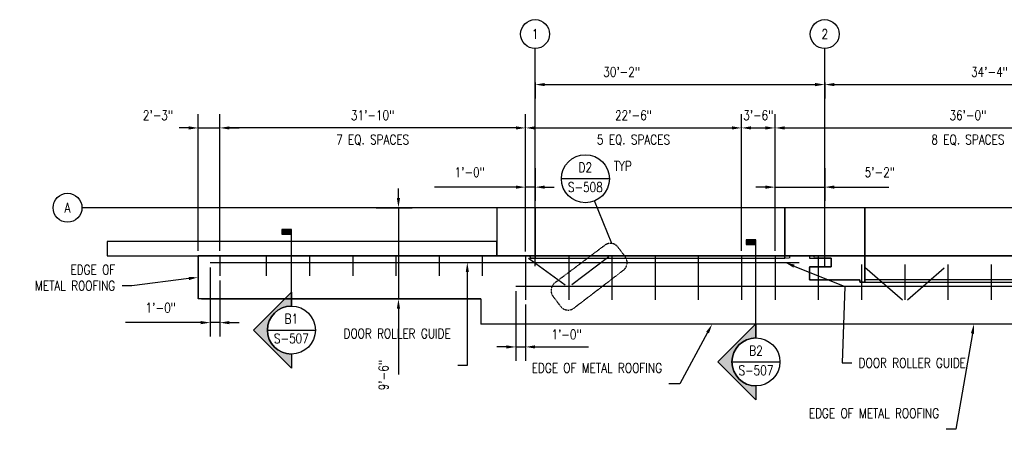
# Model space of a CAD drawing. Header units: inches. Extents: x -16710 to 18720, y -1252 to 1160.
# Tile 2 of 35: x -1212 to 19, y -738 to -226. Entities that reach past the tile are written whole.
import ezdxf
from ezdxf import colors
from ezdxf.entities.mleader import LeaderData, LeaderLine
from ezdxf.enums import TextEntityAlignment as Align
from ezdxf.math import Vec2, Vec3

# ---------------------------------------------------------------- set-up
doc = ezdxf.new("R2010")
doc.units = ezdxf.units.IN
doc.header["$MEASUREMENT"] = 0
doc.header["$PDMODE"] = 2
doc.header["$PDSIZE"] = 2
for name, pattern in [('CENTER2', [1.125, 0.75, -0.125, 0.125, -0.125]), ('Dash', [0.25, 0.125, -0.125]), ('HIDDEN2', [0.1875, 0.125, -0.0625]), ('PHANTOM2', [1.25, 0.625, -0.125, 0.125, -0.125, 0.125, -0.125])]:
    doc.linetypes.add(name, pattern=pattern)
doc.layers.get('0').update_dxf_attribs({"color": 243})
doc.layers.get('Defpoints').update_dxf_attribs({"color": 243})
for name, color, linetype in [('A-ANNO-SYMB', 2, 'Continuous'), ('A-DETL', 3, 'Continuous'), ('A-ROOF', 13, 'Continuous'), ('A-WALL', 4, 'Continuous'), ('G-ANNO-REFR', 2, 'Continuous'), ('G-ANNO-SYMB', 2, 'Continuous'), ('S-ANNO-DIMS', 1, 'Continuous'), ('S-ANNO-NOTE', 2, 'Continuous'), ('S-ANNO-SYMB', 2, 'Continuous'), ('S-ANNO-TEXT', 2, 'Continuous'), ('S-BEAM', 3, 'Continuous'), ('S-COLS', 3, 'Continuous'), ('S-COLS-HDLN', 1, 'Dash'), ('S-GRID', 1, 'CENTER2'), ('S-GRID-IDEN', 1, 'Continuous')]:
    doc.layers.add(name, color=color, linetype=linetype)
doc.layers.add('S-METL-PANL', color=13, linetype='PHANTOM2', plot=False)
doc.layers.get('0').off()
doc.styles.add('AEC_COMN_TITLE', font='romans.shx', dxfattribs={"width": 0.8, "height": 0.1875})
doc.styles.add('Annotative', font='romans.shx', dxfattribs={"width": 0.8, "height": 0.125})
doc.styles.add('Arial', font='romans.shx', dxfattribs={"width": 0.8})
doc.styles.add('ROMANS', font='romans.shx', dxfattribs={"width": 0.8})
doc.dimstyles.new('Annotative', dxfattribs={"dimscale": 0, "dimtxt": 0.125, "dimasz": 0.125, "dimexe": 0.18, "dimexo": 0.0625, "dimgap": 0.09, "dimtad": 1, "dimdec": 3, "dimzin": 3, "dimdsep": 46, "dimlunit": 4, "dimtxsty": 'Annotative', "dimcen": 0.09, "dimclrt": 2, "dimazin": 2, "dimtfac": 1, "dimtdec": 3, "dimtmove": 0, "dimatfit": 0, "dimfxl": 1, "dimtfill": 1, "dimfrac": 2, "dimtolj": 1, "dimtzin": 0, "dimarcsym": 0})

# ---------------------------------------------------------------- blocks, each defined once
blk = doc.blocks.new('Grid - Circle 3_8_-570341-00_SP_Foundation Plan-DOOR RAILING SUPPORT')
at = {"layer": 'S-GRID-IDEN'}
blk.add_circle((0, 0), 0.188, dxfattribs=at)
blk = doc.blocks.new('*D13')
at = {"layer": 'Defpoints', "color": 0, "transparency": 16777216}
for p in [(-268, -361.4), (-310, -521.2), (-268, -521.2)]:
    blk.add_point(p, dxfattribs=at)
at = {"layer": 'S-ANNO-DIMS', "color": 0, "lineweight": -2, "transparency": 16777216}
for p, q in [((-310, -515.2), (-310, -344.1)), ((-268, -515.2), (-268, -344.1)), ((-298, -361.4), (-280, -361.4))]:
    blk.add_line(p, q, dxfattribs=at)
at = {"layer": 'S-ANNO-DIMS', "color": 0, "transparency": 16777216}
for points in [[(-298, -359.4), (-298, -363.4), (-310, -361.4)], [(-280, -359.4), (-280, -363.4), (-268, -361.4)]]:
    blk.add_solid(points, dxfattribs=at)
at = {"layer": 'S-ANNO-DIMS', "color": 2, "lineweight": -3, "transparency": 16777216, "insert": (-289, -345.6), "char_height": 12, "width": 4.109, "attachment_point": 5, "style": 'Annotative'}
blk.add_mtext('\\A1;3\'-6"', dxfattribs=at)
blk = doc.blocks.new('*D14')
at = {"layer": 'Defpoints', "color": 0, "transparency": 16777216}
for p in [(-568, -405.8), (-568, -435.4), (-580, -521.7)]:
    blk.add_point(p, dxfattribs=at)
at = {"layer": 'S-ANNO-DIMS', "color": 0, "lineweight": -2, "transparency": 16777216}
for p, q in [((-580, -515.7), (-580, -418.2)), ((-568, -411.8), (-568, -452.7)), ((-592, -435.4), (-693.9, -435.4)), ((-568, -435.4), (-580, -435.4)), ((-556, -435.4), (-544, -435.4))]:
    blk.add_line(p, q, dxfattribs=at)
at = {"layer": 'S-ANNO-DIMS', "color": 0, "transparency": 16777216}
for points in [[(-592, -433.4), (-592, -437.4), (-580, -435.4)], [(-556, -433.4), (-556, -437.4), (-568, -435.4)]]:
    blk.add_solid(points, dxfattribs=at)
at = {"layer": 'S-ANNO-DIMS', "color": 2, "lineweight": -3, "transparency": 16777216, "insert": (-668.6, -410.8), "char_height": 12, "width": 4.109, "attachment_point": 1, "line_spacing_factor": 0.983083, "style": 'Annotative', "bg_fill": 3, "box_fill_scale": 1.25, "bg_fill_color": 256, "bg_fill_true_color": 13158600, "bg_fill_transparency": 0}
blk.add_mtext('\\A1;1\'-0"', dxfattribs=at)
blk = doc.blocks.new('*D15')
at = {"layer": 'Defpoints', "color": 0, "transparency": 16777216}
for p in [(-206, -405.8), (-206, -435.4), (-268, -521.2)]:
    blk.add_point(p, dxfattribs=at)
at = {"layer": 'S-ANNO-DIMS', "color": 0, "lineweight": -2, "transparency": 16777216}
for p, q in [((-268, -515.2), (-268, -418.2)), ((-206, -411.8), (-206, -452.7)), ((-280, -435.4), (-292, -435.4)), ((-268, -435.4), (-206, -435.4)), ((-194, -435.4), (-125.8, -435.4))]:
    blk.add_line(p, q, dxfattribs=at)
at = {"layer": 'S-ANNO-DIMS', "color": 0, "transparency": 16777216}
for points in [[(-280, -433.4), (-280, -437.4), (-268, -435.4)], [(-194, -433.4), (-194, -437.4), (-206, -435.4)]]:
    blk.add_solid(points, dxfattribs=at)
at = {"layer": 'S-ANNO-DIMS', "color": 2, "lineweight": -3, "transparency": 16777216, "insert": (-156, -410.8), "char_height": 12, "width": 4.109, "attachment_point": 1, "line_spacing_factor": 0.983083, "style": 'Annotative', "bg_fill": 3, "box_fill_scale": 1.25, "bg_fill_color": 256, "bg_fill_true_color": 13158600, "bg_fill_transparency": 0}
blk.add_mtext('\\A1;5\'-2"', dxfattribs=at)
blk = doc.blocks.new('*D16')
at = {"layer": 'Defpoints', "color": 0, "transparency": 16777216}
for p in [(-568, -298.7), (-206, -298.7), (-206, -307.2)]:
    blk.add_point(p, dxfattribs=at)
at = {"layer": 'S-ANNO-DIMS', "color": 0, "lineweight": -2, "transparency": 16777216}
for p, q in [((-568, -304.7), (-568, -324.4)), ((-556, -307.2), (-218, -307.2)), ((-206, -304.7), (-206, -324.4))]:
    blk.add_line(p, q, dxfattribs=at)
at = {"layer": 'S-ANNO-DIMS', "color": 0, "transparency": 16777216}
for points in [[(-556, -305.2), (-556, -309.2), (-568, -307.2)], [(-218, -305.2), (-218, -309.2), (-206, -307.2)]]:
    blk.add_solid(points, dxfattribs=at)
at = {"layer": 'S-ANNO-DIMS', "color": 2, "lineweight": -3, "transparency": 16777216, "insert": (-459.8, -291.4), "char_height": 12, "width": 5.014, "attachment_point": 5, "style": 'Annotative', "bg_fill": 3, "box_fill_scale": 1.25, "bg_fill_color": 256, "bg_fill_true_color": 13158600, "bg_fill_transparency": 0}
blk.add_mtext('\\A1;30\'-2"', dxfattribs=at)
blk = doc.blocks.new('*D17')
at = {"layer": 'Defpoints', "color": 0, "transparency": 16777216}
for p in [(-206, -298.7), (206, -298.7), (206, -307.2)]:
    blk.add_point(p, dxfattribs=at)
at = {"layer": 'S-ANNO-DIMS', "color": 0, "lineweight": -2, "transparency": 16777216}
for p, q in [((-206, -304.7), (-206, -324.4)), ((-194, -307.2), (194, -307.2)), ((206, -304.7), (206, -324.4))]:
    blk.add_line(p, q, dxfattribs=at)
at = {"layer": 'S-ANNO-DIMS', "color": 0, "transparency": 16777216}
for points in [[(-194, -305.2), (-194, -309.2), (-206, -307.2)], [(194, -305.2), (194, -309.2), (206, -307.2)]]:
    blk.add_solid(points, dxfattribs=at)
at = {"layer": 'S-ANNO-DIMS', "color": 2, "lineweight": -3, "transparency": 16777216, "insert": (0, -291.4), "char_height": 12, "width": 5.014, "attachment_point": 5, "style": 'Annotative', "bg_fill": 3, "box_fill_scale": 1.25, "bg_fill_color": 256, "bg_fill_true_color": 13158600, "bg_fill_transparency": 0}
blk.add_mtext('\\A1;34\'-4"', dxfattribs=at)
blk = doc.blocks.new('*D19')
at = {"layer": 'Defpoints', "color": 0, "transparency": 16777216}
for p in [(-772.6, -461.2), (-738.8, -461.2), (-763.8, -575.2)]:
    blk.add_point(p, dxfattribs=at)
at = {"layer": 'S-ANNO-DIMS', "color": 0, "lineweight": -2, "transparency": 16777216}
for p, q in [((-738.8, -449.2), (-738.8, -437.2)), ((-766.6, -461.2), (-721.5, -461.2)), ((-738.8, -461.2), (-738.8, -575.2)), ((-757.8, -575.2), (-721.5, -575.2)), ((-738.8, -587.2), (-738.8, -669.8))]:
    blk.add_line(p, q, dxfattribs=at)
at = {"layer": 'S-ANNO-DIMS', "color": 0, "transparency": 16777216}
for points in [[(-740.8, -449.2), (-736.8, -449.2), (-738.8, -461.2)], [(-740.8, -587.2), (-736.8, -587.2), (-738.8, -575.2)]]:
    blk.add_solid(points, dxfattribs=at)
at = {"layer": 'S-ANNO-DIMS', "color": 2, "lineweight": -3, "transparency": 16777216, "insert": (-763.4, -689.4), "char_height": 12, "width": 95.43, "attachment_point": 1, "rotation": 90, "line_spacing_factor": 0.983083, "style": 'Annotative', "bg_fill": 3, "box_fill_scale": 1.25, "bg_fill_color": 256, "bg_fill_true_color": 13158600, "bg_fill_transparency": 0}
blk.add_mtext('\\A1;9\'-6"', dxfattribs=at)
blk = doc.blocks.new('*D21')
at = {"layer": 'Defpoints', "color": 0, "transparency": 16777216}
for p in [(-974, -529.7), (-962, -546.2), (-962, -604.8)]:
    blk.add_point(p, dxfattribs=at)
at = {"layer": 'S-ANNO-DIMS', "color": 0, "lineweight": -2, "transparency": 16777216}
for p, q in [((-974, -535.7), (-974, -622.1)), ((-962, -552.2), (-962, -622.1)), ((-986, -604.8), (-1080.1, -604.8)), ((-962, -604.8), (-974, -604.8)), ((-950, -604.8), (-938, -604.8))]:
    blk.add_line(p, q, dxfattribs=at)
at = {"layer": 'S-ANNO-DIMS', "color": 0, "transparency": 16777216}
for points in [[(-986, -602.8), (-986, -606.8), (-974, -604.8)], [(-950, -602.8), (-950, -606.8), (-962, -604.8)]]:
    blk.add_solid(points, dxfattribs=at)
at = {"layer": 'S-ANNO-DIMS', "color": 2, "lineweight": -3, "transparency": 16777216, "insert": (-1054.8, -580.2), "char_height": 12, "width": 4.109, "attachment_point": 1, "line_spacing_factor": 0.983083, "style": 'Annotative', "bg_fill": 3, "box_fill_scale": 1.25, "bg_fill_color": 256, "bg_fill_true_color": 13158600, "bg_fill_transparency": 0}
blk.add_mtext('\\A1;1\'-0"', dxfattribs=at)
blk = doc.blocks.new('*U52')
at = {"lineweight": -3}
blk.add_hatch(color=256, dxfattribs=at).paths.add_polyline_path([(0, 1.248), (0, 1.31), (-0.125, 1.31), (-0.125, 1.248)])
h = blk.add_hatch(color=256, dxfattribs=at)
edge = h.paths.add_edge_path()
edge.add_line((0, -0.312), (0, -0.495))
edge.add_line((0, -0.495), (-0.495, 0))
edge.add_line((-0.495, 0), (0, 0.495))
edge.add_line((0, 0.495), (0, 0.312))
edge.add_arc((0, 0), 0.312, 90, 270)
at = {"linetype": 'Continuous', "lineweight": -3}
blk.add_line((0, 0.312), (0, 1.31), dxfattribs=at)
at = {"lineweight": -3}
for p, q in [((0, 0.495), (-0.495, 0)), ((-0.312, 0), (0.312, 0)), ((-0.495, 0), (0, -0.495))]:
    blk.add_line(p, q, dxfattribs=at)
at = {"lineweight": -3, "flags": 128}
blk.add_lwpolyline([(0, 1.248), (0, 1.31), (-0.125, 1.31), (-0.125, 1.248), (0, 1.248)], close=True, dxfattribs=at)
blk.add_lwpolyline([(0, -0.312), (0, -0.495), (-0.495, 0), (0, 0.495), (0, 0.312, 1), (0, -0.312)], format="xyb", close=True, dxfattribs=at)
blk.add_lwpolyline([(-0.016, -0.312), (-0.016, -0.312)], dxfattribs=at)
blk.add_lwpolyline([(-0.016, -0.312), (-0.016, -0.312)], dxfattribs=at)
at = {"lineweight": -3}
blk.add_circle((0, 0), 0.312, dxfattribs=at)
at = {"linetype": 'Continuous', "lineweight": -3, "style": 'Arial'}
blk.add_attdef('X#', text='', height=0.0938, dxfattribs=at).set_placement((0, 0.047), align=Align.BOTTOM_CENTER)
blk.add_attdef('X-###', text='', height=0.0938, dxfattribs=at).set_placement((0, -0.047), align=Align.TOP_CENTER)
blk = doc.blocks.new('Detail Callout AEC')
at = {"color": 0, "linetype": 'ByBlock', "lineweight": -3, "transparency": 16777216}
blk.add_line((0.25, 0), (-0.25, 0), dxfattribs=at)
blk.add_circle((0, 0), 0.25, dxfattribs=at)
at = {"color": 0, "linetype": 'ByBlock', "lineweight": -3, "transparency": 16777216, "style": 'AEC_COMN_TITLE'}
for tag, p in [('VIEWNUMBER', (0, 0.051)), ('SHEETNUMBER', (0, -0.126))]:
    blk.add_attdef(tag, text='', height=0.0938, dxfattribs=at).set_placement(p, align=Align.CENTER)
blk = doc.blocks.new('*U49')
at = {"lineweight": -3}
blk.add_hatch(color=256, dxfattribs=at).paths.add_polyline_path([(0, 1.528), (0, 1.591), (-0.125, 1.591), (-0.125, 1.528)])
h = blk.add_hatch(color=256, dxfattribs=at)
edge = h.paths.add_edge_path()
edge.add_line((0, -0.312), (0, -0.495))
edge.add_line((0, -0.495), (-0.495, 0))
edge.add_line((-0.495, 0), (0, 0.495))
edge.add_line((0, 0.495), (0, 0.312))
edge.add_arc((0, 0), 0.312, 90, 270)
at = {"linetype": 'Continuous', "lineweight": -3}
blk.add_line((0, 0.312), (0, 1.591), dxfattribs=at)
at = {"lineweight": -3}
for p, q in [((0, 0.495), (-0.495, 0)), ((-0.312, 0), (0.312, 0)), ((-0.495, 0), (0, -0.495))]:
    blk.add_line(p, q, dxfattribs=at)
at = {"lineweight": -3, "flags": 128}
blk.add_lwpolyline([(0, 1.528), (0, 1.591), (-0.125, 1.591), (-0.125, 1.528), (0, 1.528)], close=True, dxfattribs=at)
blk.add_lwpolyline([(0, -0.312), (0, -0.495), (-0.495, 0), (0, 0.495), (0, 0.312, 1), (0, -0.312)], format="xyb", close=True, dxfattribs=at)
blk.add_lwpolyline([(-0.016, -0.312), (-0.016, -0.312)], dxfattribs=at)
blk.add_lwpolyline([(-0.016, -0.312), (-0.016, -0.312)], dxfattribs=at)
at = {"lineweight": -3}
blk.add_circle((0, 0), 0.312, dxfattribs=at)
at = {"linetype": 'Continuous', "lineweight": -3, "style": 'Arial'}
blk.add_attdef('X#', text='', height=0.0938, dxfattribs=at).set_placement((0, 0.047), align=Align.BOTTOM_CENTER)
blk.add_attdef('X-###', text='', height=0.0938, dxfattribs=at).set_placement((0, -0.047), align=Align.TOP_CENTER)
blk = doc.blocks.new('*D57')
at = {"layer": 'Defpoints', "color": 0, "transparency": 16777216}
for p in [(-962, -361.4), (-962, -521.2), (-580, -521.7)]:
    blk.add_point(p, dxfattribs=at)
at = {"layer": 'S-ANNO-DIMS', "color": 0, "lineweight": -2, "transparency": 16777216}
for p, q in [((-962, -515.2), (-962, -344.1)), ((-580, -515.7), (-580, -344.1)), ((-592, -361.4), (-950, -361.4))]:
    blk.add_line(p, q, dxfattribs=at)
at = {"layer": 'S-ANNO-DIMS', "color": 0, "transparency": 16777216}
for points in [[(-950, -359.4), (-950, -363.4), (-962, -361.4)], [(-592, -359.4), (-592, -363.4), (-580, -361.4)]]:
    blk.add_solid(points, dxfattribs=at)
at = {"layer": 'S-ANNO-DIMS', "color": 2, "transparency": 16777216, "insert": (-771, -345.6), "char_height": 12, "attachment_point": 5, "style": 'Annotative', "bg_fill": 3, "box_fill_scale": 1.25, "bg_fill_color": 256, "bg_fill_true_color": 13158600, "bg_fill_transparency": 0}
blk.add_mtext('\\A1;31\'-10"', dxfattribs=at)
at = {"layer": 'S-ANNO-DIMS', "color": 2, "transparency": 16777216, "insert": (-771, -376.6), "char_height": 12, "attachment_point": 5, "style": 'Annotative', "bg_fill": 3, "box_fill_scale": 1.25, "bg_fill_color": 256, "bg_fill_true_color": 13158600, "bg_fill_transparency": 0}
blk.add_mtext('\\A1;7 EQ. SPACES', dxfattribs=at)
blk = doc.blocks.new('*D58')
at = {"layer": 'Defpoints', "color": 0, "transparency": 16777216}
for p in [(-310, -361.4), (-580, -521.7), (-310, -521.2)]:
    blk.add_point(p, dxfattribs=at)
at = {"layer": 'S-ANNO-DIMS', "color": 0, "lineweight": -2, "transparency": 16777216}
for p, q in [((-580, -515.7), (-580, -344.1)), ((-310, -515.2), (-310, -344.1)), ((-568, -361.4), (-322, -361.4))]:
    blk.add_line(p, q, dxfattribs=at)
at = {"layer": 'S-ANNO-DIMS', "color": 0, "transparency": 16777216}
for points in [[(-568, -359.4), (-568, -363.4), (-580, -361.4)], [(-322, -359.4), (-322, -363.4), (-310, -361.4)]]:
    blk.add_solid(points, dxfattribs=at)
at = {"layer": 'S-ANNO-DIMS', "color": 2, "transparency": 16777216, "insert": (-445, -345.6), "char_height": 12, "attachment_point": 5, "style": 'Annotative', "bg_fill": 3, "box_fill_scale": 1.25, "bg_fill_color": 256, "bg_fill_true_color": 13158600, "bg_fill_transparency": 0}
blk.add_mtext('\\A1;22\'-6"', dxfattribs=at)
at = {"layer": 'S-ANNO-DIMS', "color": 2, "transparency": 16777216, "insert": (-445, -376.6), "char_height": 12, "attachment_point": 5, "style": 'Annotative', "bg_fill": 3, "box_fill_scale": 1.25, "bg_fill_color": 256, "bg_fill_true_color": 13158600, "bg_fill_transparency": 0}
blk.add_mtext('\\A1;5 EQ. SPACES', dxfattribs=at)
blk = doc.blocks.new('*D59')
at = {"layer": 'Defpoints', "color": 0, "transparency": 16777216}
for p in [(164, -361.4), (-268, -521.2), (164, -532.2)]:
    blk.add_point(p, dxfattribs=at)
at = {"layer": 'S-ANNO-DIMS', "color": 0, "lineweight": -2, "transparency": 16777216}
for p, q in [((-268, -515.2), (-268, -344.1)), ((164, -526.2), (164, -344.1)), ((-256, -361.4), (152, -361.4))]:
    blk.add_line(p, q, dxfattribs=at)
at = {"layer": 'S-ANNO-DIMS', "color": 0, "transparency": 16777216}
for points in [[(-256, -359.4), (-256, -363.4), (-268, -361.4)], [(152, -359.4), (152, -363.4), (164, -361.4)]]:
    blk.add_solid(points, dxfattribs=at)
at = {"layer": 'S-ANNO-DIMS', "color": 2, "transparency": 16777216, "char_height": 12, "attachment_point": 5, "style": 'Annotative'}
for s, insert in [('\\A1;36\'-0"', (-27, -345.6)), ('\\A1;8 EQ. SPACES', (-27, -376.6))]:
    blk.add_mtext(s, dxfattribs=dict(at, insert=insert))
blk = doc.blocks.new('*D148')
at = {"layer": 'Defpoints', "color": 0, "transparency": 16777216}
for p in [(-962, -361.4), (-989, -521.2), (-962, -521.2)]:
    blk.add_point(p, dxfattribs=at)
at = {"layer": 'S-ANNO-DIMS', "color": 0, "lineweight": -2, "transparency": 16777216}
for p, q in [((-989, -515.2), (-989, -344.1)), ((-962, -515.2), (-962, -344.1)), ((-1001, -361.4), (-1013, -361.4)), ((-989, -361.4), (-962, -361.4)), ((-950, -361.4), (-938, -361.4))]:
    blk.add_line(p, q, dxfattribs=at)
at = {"layer": 'S-ANNO-DIMS', "color": 0, "transparency": 16777216}
for points in [[(-1001, -359.4), (-1001, -363.4), (-989, -361.4)], [(-950, -359.4), (-950, -363.4), (-962, -361.4)]]:
    blk.add_solid(points, dxfattribs=at)
at = {"layer": 'S-ANNO-DIMS', "color": 2, "transparency": 16777216, "insert": (-1039.3, -345.6), "char_height": 12, "attachment_point": 5, "style": 'Annotative', "bg_fill": 3, "box_fill_scale": 1.25, "bg_fill_color": 256, "bg_fill_true_color": 13158600, "bg_fill_transparency": 0}
blk.add_mtext('\\A1;2\'-3"', dxfattribs=at)
blk = doc.blocks.new('*D252')
at = {"layer": 'Defpoints', "color": 0, "transparency": 16777216}
for p in [(-592, -559.6), (-580, -576.1), (-592, -635.2)]:
    blk.add_point(p, dxfattribs=at)
at = {"layer": 'S-ANNO-DIMS', "color": 0, "lineweight": -2, "transparency": 16777216}
for p, q in [((-592, -565.6), (-592, -652.5)), ((-580, -582.1), (-580, -652.5)), ((-604, -635.2), (-616, -635.2)), ((-592, -635.2), (-580, -635.2)), ((-568, -635.2), (-501.2, -635.2))]:
    blk.add_line(p, q, dxfattribs=at)
at = {"layer": 'S-ANNO-DIMS', "color": 0, "transparency": 16777216}
for points in [[(-604, -633.2), (-604, -637.2), (-592, -635.2)], [(-568, -633.2), (-568, -637.2), (-580, -635.2)]]:
    blk.add_solid(points, dxfattribs=at)
at = {"layer": 'S-ANNO-DIMS', "color": 2, "lineweight": -3, "transparency": 16777216, "insert": (-528.6, -619.5), "char_height": 12, "attachment_point": 5, "style": 'Annotative', "bg_fill": 3, "box_fill_scale": 1.25, "bg_fill_color": 256, "bg_fill_true_color": 13158600, "bg_fill_transparency": 0}
blk.add_mtext('\\A1;1\'-0"', dxfattribs=at)

msp = doc.modelspace()

# ---------------------------------------------------------------- linework, layer by layer
at = {"layer": 'A-ANNO-SYMB', "lineweight": -3}
msp.add_line((-472.0947, -505.8917), (-493.82, -452.6559), dxfattribs=at)
at = {"layer": 'A-DETL', "lineweight": -3}
for p, q in [((-576.2587, -524.1713), (-530.3609, -557.5181)), ((-475.8231, -522.6731), (-522.064, -557.5181)), ((-155.7164, -535.4979), (-108.8772, -576.1461)), ((-102.6806, -576.1461), (-56.5106, -536.2411))]:
    msp.add_line(p, q, dxfattribs=at)
at = {"layer": 'A-ROOF'}
msp.add_line((-635.9797, -575.1731), (-635.9797, -606.6731), dxfattribs=at)
msp.add_lwpolyline([(989.021, -575.1731), (265.347, -575.1731), (265.347, -606.6731), (-635.9797, -606.6731)], dxfattribs=at)
at = {"layer": 'S-BEAM', "lineweight": -3}
for p, q in [((-961.9897, -521.1731), (-961.9897, -546.1731)), ((-903.9897, -521.1731), (-903.9897, -546.1731)), ((-849.9897, -521.1731), (-849.9897, -546.1731)), ((-795.9897, -521.1731), (-795.9897, -546.1731)), ((-741.9897, -521.1731), (-741.9897, -546.1731)), ((-687.9897, -521.1731), (-687.9897, -546.1731)), ((-633.9897, -521.1731), (-633.9897, -546.1731)), ((-579.9897, -521.6731), (-579.9897, -576.1461)), ((-525.9897, -521.1731), (-525.9897, -576.1461)), ((-471.9897, -521.1731), (-471.9897, -576.1461)), ((-417.9897, -521.1731), (-417.9897, -576.1461)), ((-363.9897, -521.1731), (-363.9897, -576.1461)), ((-309.9897, -521.1731), (-309.9897, -576.1461)), ((-267.9897, -521.1731), (-267.9897, -576.1461)), ((-213.9897, -521.1731), (-213.9897, -576.1461)), ((-973.9897, -529.6663), (-237.9897, -529.6663)), ((-159.9897, -532.1731), (-159.9897, -576.1461)), ((-105.9897, -532.1731), (-105.9897, -576.1461)), ((-51.9897, -532.1731), (-51.9897, -576.1461)), ((2.0103, -532.1731), (2.0103, -576.1461)), ((176.0103, -559.6461), (-591.9897, -559.6461))]:
    msp.add_line(p, q, dxfattribs=at)
for points in [[(-567.9897, -521.1731), (-255.9843, -521.1731), (-255.9843, -461.1731), (-567.9897, -461.1731)], [(-567.9897, -461.1731), (-567.9897, -524.1731), (-255.9843, -524.1731), (-255.9843, -521.1731)], [(-155.9843, -551.1731), (-155.9843, -554.1731), (156.0157, -554.1663), (156.0157, -551.1663), (-155.9843, -551.1663)]]:
    msp.add_lwpolyline(points, dxfattribs=at)
msp.add_lwpolyline([(156.0157, -521.1697), (156.0157, -461.1697), (-155.9843, -461.1731), (-155.9843, -521.1731)], close=True, dxfattribs=at)
at = {"layer": 'S-COLS-HDLN', "lineweight": -3}
for p, q in [((-224.9843, -535.1731), (-197.8593, -535.1423)), ((-224.9843, -551.1731), (-224.9843, -535.1731)), ((-161.9843, -551.1731), (-224.9843, -551.1731)), ((-161.9843, -554.1731), (-161.9843, -551.1731)), ((-155.9843, -554.1731), (-161.9843, -554.1731))]:
    msp.add_line(p, q, dxfattribs=at)
at = {"layer": 'S-GRID', "lineweight": -3}
for p, q in [((-567.9897, -534.2606), (-567.9897, -262.0656)), ((-205.9843, -534.2606), (-205.9843, -262.0656))]:
    msp.add_line(p, q, dxfattribs=at)

# ---------------------------------------------------------------- block references
at = {"layer": 'G-ANNO-REFR', "lineweight": -3}
ref = msp.add_blockref('Detail Callout AEC', (-505.1553, -424.8798), dxfattribs=dict(at, xscale=119.9997600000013, yscale=119.9997600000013, zscale=119.9997600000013))
ref.add_attrib('VIEWNUMBER', 'D2', dxfattribs={"layer": 'S-ANNO-TEXT', "color": 1, "transparency": 16777216, "height": 12, "style": 'ROMANS', "width": 0.8}).set_placement((-505.1553, -420.3798), align=Align.BOTTOM_CENTER)
ref.add_attrib('SHEETNUMBER', 'S-508', dxfattribs={"layer": 'S-ANNO-TEXT', "color": 1, "transparency": 16777216, "height": 12, "style": 'ROMANS', "width": 0.8}).set_placement((-505.1553, -441.3898), align=Align.CENTER)
at = {"layer": 'G-ANNO-SYMB', "lineweight": -3}
ref = msp.add_blockref('*U52', (-872.6155, -614.1153), dxfattribs=dict(at, xscale=96, yscale=96, zscale=96))
ref.add_attrib('X-###', 'S-507', dxfattribs={"layer": 'S-ANNO-SYMB', "color": 1, "linetype": 'Continuous', "lineweight": -2, "height": 12, "style": 'ROMANS', "width": 0.8}).set_placement((-872.6155, -618.6153), align=Align.TOP_CENTER)
ref.add_attrib('X#', 'B1', dxfattribs={"layer": 'S-ANNO-TEXT', "color": 1, "linetype": 'Continuous', "lineweight": -2, "height": 12, "style": 'ROMANS', "width": 0.8}).set_placement((-872.6155, -609.6153), align=Align.BOTTOM_CENTER)
at = {"layer": 'S-GRID-IDEN', "lineweight": -3, "xscale": 95.99999999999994, "yscale": 95.99999999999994, "zscale": 95.99999999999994}
for p in [(-567.9897, -244.0656), (-205.9843, -244.0656)]:
    msp.add_blockref('Grid - Circle 3_8_-570341-00_SP_Foundation Plan-DOOR RAILING SUPPORT', p, dxfattribs=at)
at = {"layer": 'S-GRID-IDEN', "lineweight": -3, "xscale": 95.99999999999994, "yscale": 95.99999999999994, "zscale": 95.99999999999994, "rotation": 89.9999999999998}
msp.add_blockref('Grid - Circle 3_8_-570341-00_SP_Foundation Plan-DOOR RAILING SUPPORT', (-1152.4389, -461.1731), dxfattribs=at)

# ---------------------------------------------------------------- texts
at = {"layer": 'S-ANNO-NOTE', "lineweight": -3, "char_height": 12, "width": 12, "attachment_point": 5, "style": 'Annotative'}
for s, insert in [('1', (-567.9897, -244.0656)), ('2', (-205.9843, -244.0656)), ('A', (-1152.4389, -461.1731))]:
    msp.add_mtext(s, dxfattribs=dict(at, insert=insert))
at = {"layer": 'S-ANNO-NOTE', "lineweight": -3, "insert": (-469.6949, -403.1141), "char_height": 12, "width": 2579.899465, "attachment_point": 1, "line_spacing_factor": 0.981704, "style": 'Annotative'}
msp.add_mtext('\\pxt3.2,6.4,9.6,12.8,16,19.2,22.4,25.6,28.8,32,35.2,38.4,41.6,44.8,48,51.2,54.4,57.6,60.8,64,67.2,70.4,73.6,76.8,80,83.2,86.4,89.6,92.8,96,99.2,102.4;{TYP}', dxfattribs=at)

# ---------------------------------------------------------------- dimensions: what is measured, and where the dimension line sits
at = {"layer": 'S-ANNO-DIMS', "lineweight": -3}
dim = msp.add_linear_dim(base=(-267.9897, -361.4257), p1=(-309.9897, -521.1731), p2=(-267.9897, -521.1731), dimstyle='Annotative', override={"dimpost": '\\X', "dimtfill": 0}, dxfattribs=at)
dim.commit()
dim.dimension.update_dxf_attribs({"geometry": '*D13', "text_midpoint": (-288.9897, -361.4257), "dimtype": 160})

# ---------------------------------------------------------------- leaders
at = {"layer": 'S-ANNO-NOTE', "lineweight": -3}
ml = msp.add_multileader_mtext('Standard', dxfattribs=at)
ml.set_content('DOOR ROLLER GUIDE', color=256, style='Annotative')
ml.set_leader_properties(color=1, linetype='ByLayer', lineweight=-1)
ml.build(insert=Vec2(0, 0))
ml.multileader.update_dxf_attribs({"text_right_attachment_type": 3, "dogleg_length": 0.125, "arrow_head_size": 12, "scale": 96})
ctx = ml.context
ctx.base_point, ctx.scale, ctx.char_height, ctx.arrow_head_size, ctx.landing_gap_size, ctx.plane_origin = Vec3(-172.2238, -655.1771), 96, 12, 12, 8.64, Vec3(-168.6538, -629.3215)
ctx.right_attachment = 3
notes = []
notes.append((ctx, [(1, (1, 1, 0), (-184.2238, -655.1771), (1, 0), 12, [(0, [(-255.4185, -529.6663), (-180.992, -559.6461)], 0, [])])]))
ctx.mtext.insert, ctx.mtext.width, ctx.mtext.flow_direction = Vec3(-163.5838, -649.1771), 108.032602, 5
for ctx, leaders in notes:
    for number, flags, end, landing, length, lines in leaders:
        leader = LeaderData()
        leader.index, (leader.has_last_leader_line, leader.has_dogleg_vector, leader.attachment_direction) = number, flags
        leader.last_leader_point, leader.dogleg_vector, leader.dogleg_length = Vec3(end), Vec3(landing), length
        for number, points, colour, breaks in lines:
            line = LeaderLine()
            line.index, line.vertices, line.color, line.breaks = number, Vec3.list(points), colors.encode_raw_color(colour), breaks
            leader.lines.append(line)
        ctx.leaders.append(leader)

# ---------------------------------------------------------------- next in the draw order: dimensions: what is measured, and where the dimension line sits
at = {"layer": 'S-ANNO-DIMS', "lineweight": -3}
for base, p1, p2, picture, middle in [((-205.9843, -307.1537), (-567.9897, -298.6684), (-205.9843, -298.6684), '*D16', (-459.7868, -307.1537)), ((-567.9897, -435.4353), (-579.9897, -521.6731), (-567.9897, -405.8184), '*D14', (-666.5321, -435.4353)), ((-205.9843, -435.4353), (-267.9897, -521.1731), (-205.9843, -405.8184), '*D15', (-153.9158, -435.4353)), ((-961.9897, -604.8228), (-973.9897, -529.6663), (-961.9897, -546.1731), '*D21', (-1052.7554, -604.8228))]:
    dim = msp.add_linear_dim(base=base, p1=p1, p2=p2, dimstyle='Annotative', override={"dimpost": '\\X'}, dxfattribs=at)
    dim.commit()
    dim.dimension.update_dxf_attribs({"geometry": picture, "text_midpoint": middle, "dimtype": 160})
dim = msp.add_linear_dim(base=(-738.7916, -461.1731), p1=(-763.8217, -575.1731), p2=(-772.5704, -461.1731), angle=90, dimstyle='Annotative', override={"dimpost": '\\X'}, dxfattribs=at)
dim.commit()
dim.dimension.update_dxf_attribs({"geometry": '*D19', "text_midpoint": (-738.7916, -641.7131), "dimtype": 160})

# ---------------------------------------------------------------- next in the draw order: linework, layer by layer
at = {"layer": 'A-ANNO-SYMB', "linetype": 'HIDDEN2', "lineweight": -3}
msp.add_lwpolyline([(-536.2721, -584.3435, 0.416882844), (-519.5185, -586.6372), (-457.7112, -539.3669, 0.409728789), (-455.3535, -522.4576), (-464.2145, -510.5766, 0.416066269), (-480.9724, -508.1791), (-543.2669, -555.1214, 0.414213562), (-545.6288, -571.9268)], format="xyb", close=True, dxfattribs=at)
at = {"layer": 'A-ROOF'}
for p, q in [((-988.9897, -521.1731), (-988.9897, -575.1731)), ((-984.9897, -575.1731), (-635.9797, -575.1731))]:
    msp.add_line(p, q, dxfattribs=at)
at = {"layer": 'Defpoints', "lineweight": -3}
msp.add_lwpolyline([(-225.0157, -524.1728), (-197.8907, -524.1731), (-197.8907, -535.1731), (-225.0157, -535.1731), (-225.0157, -551.1731), (-162.0157, -551.1731), (-162.0157, -554.1731), (-156.0157, -554.1731), (-156.0157, -461.1731), (-256.0157, -461.1731), (-256.0157, -521.1731), (-225.0157, -521.1731), (-225.0157, -524.1729)], dxfattribs=at)
at = {"layer": 'S-COLS'}
msp.add_lwpolyline([(-255.9843, -521.1731), (-155.9843, -521.1731), (-155.9843, -461.1731), (-255.9843, -461.1731)], close=True, dxfattribs=at)
at = {"layer": 'S-COLS-HDLN', "lineweight": -3}
for p, q in [((-255.9843, -524.1731), (-255.9843, -521.1731)), ((-249.9843, -524.1663), (-255.9843, -524.1731)), ((-249.9843, -521.1731), (-249.9843, -524.1663)), ((-218.9843, -524.1663), (-218.9843, -521.1731)), ((-197.8593, -524.1663), (-218.9843, -524.1663)), ((-197.8593, -535.1423), (-197.8593, -524.1663)), ((-155.9843, -521.1731), (-155.9843, -554.1731))]:
    msp.add_line(p, q, dxfattribs=at)

# ---------------------------------------------------------------- next in the draw order: block references
at = {"layer": 'G-ANNO-SYMB', "lineweight": -3}
ref = msp.add_blockref('*U49', (-291.9508, -653.9467), dxfattribs=dict(at, xscale=96, yscale=96, zscale=96))
ref.add_attrib('X-###', 'S-507', dxfattribs={"layer": 'S-ANNO-SYMB', "color": 1, "linetype": 'Continuous', "lineweight": -2, "height": 12, "style": 'ROMANS', "width": 0.8}).set_placement((-291.9508, -658.4467), align=Align.TOP_CENTER)
ref.add_attrib('X#', 'B2', dxfattribs={"layer": 'S-ANNO-TEXT', "color": 1, "linetype": 'Continuous', "lineweight": -2, "height": 12, "style": 'ROMANS', "width": 0.8}).set_placement((-291.9508, -649.4467), align=Align.BOTTOM_CENTER)

# ---------------------------------------------------------------- next in the draw order: dimensions: what is measured, and where the dimension line sits
at = {"layer": 'S-ANNO-DIMS', "lineweight": -3}
dim = msp.add_linear_dim(base=(206.0157, -307.1537), p1=(-205.9843, -298.6684), p2=(206.0157, -298.6684), dimstyle='Annotative', override={"dimpost": '\\X'}, dxfattribs=at)
dim.commit()
dim.dimension.update_dxf_attribs({"geometry": '*D17', "text_midpoint": (0.0157, -307.1537), "dimtype": 160})
at = {"layer": 'S-ANNO-DIMS'}
dim = msp.add_linear_dim(base=(-961.9897, -361.4257), p1=(-579.9897, -521.6731), p2=(-961.9897, -521.1731), text='<>\\X7 EQ. SPACES', dimstyle='Annotative', override={"dimpost": '\\X'}, dxfattribs=at)
dim.commit()
dim.dimension.update_dxf_attribs({"geometry": '*D57', "text_midpoint": (-770.9897, -361.4257)})
dim = msp.add_linear_dim(base=(164.0103, -361.4257), p1=(-267.9897, -521.1731), p2=(164.0103, -532.1731), text='<>\\X8 EQ. SPACES', dimstyle='Annotative', override={"dimpost": '\\X', "dimtfill": 0}, dxfattribs=at)
dim.commit()
dim.dimension.update_dxf_attribs({"geometry": '*D59', "text_midpoint": (-26.9843, -361.4257), "dimtype": 160})

# ---------------------------------------------------------------- next in the draw order: leaders
at = {"layer": 'S-ANNO-NOTE', "lineweight": -3}
ml = msp.add_multileader_mtext('Standard', dxfattribs=at)
ml.set_content('EDGE OF\\PMETAL ROOFING', color=256, style='Annotative')
ml.set_leader_properties(color=1, linetype='ByLayer', lineweight=-1)
ml.build(insert=Vec2(0, 0))
ml.multileader.update_dxf_attribs({"text_right_attachment_type": 3, "dogleg_length": 0.125, "arrow_head_size": 12, "scale": 96})
ctx = ml.context
ctx.base_point, ctx.scale, ctx.char_height, ctx.arrow_head_size, ctx.landing_gap_size, ctx.plane_origin = Vec3(-1212.0679, -538.6586), 96, 12, 12, 8.64, Vec3(-703.1618, -689.6671)
ctx.right_attachment, ctx.text_align_type = 3, 2
notes = []
notes.append((ctx, [(0, (1, 1, 0), (-1072.1593, -558.6586), (-1, 0), 12, [(0, [(-988.9897, -548.1731)], 0, [])])]))
ctx.mtext.insert, ctx.mtext.width, ctx.mtext.alignment, ctx.mtext.flow_direction = Vec3(-1092.7993, -532.6586), 162.674479, 3, 5
ml = msp.add_multileader_mtext('Standard', dxfattribs=at)
ml.set_content('DOOR ROLLER GUIDE', color=256, style='Annotative')
ml.set_leader_properties(color=1, linetype='ByLayer', lineweight=-1)
ml.build(insert=Vec2(0, 0))
ml.multileader.update_dxf_attribs({"text_right_attachment_type": 3, "dogleg_length": 0.125, "arrow_head_size": 12, "scale": 96})
ctx = ml.context
ctx.base_point, ctx.scale, ctx.char_height, ctx.arrow_head_size, ctx.landing_gap_size, ctx.plane_origin = Vec3(-732.283, -618.4872), 96, 12, 12, 8.64, Vec3(-654.6361, -534.2433)
ctx.right_attachment, ctx.text_align_type = 3, 2
notes.append((ctx, [(0, (1, 1, 0), (-652.7173, -658.4872), (-1, 0), 12, [(0, [(-652.7173, -529.6663)], 0, [])])]))
ctx.mtext.insert, ctx.mtext.width, ctx.mtext.alignment, ctx.mtext.flow_direction = Vec3(-673.3573, -612.4872), 58.160008, 3, 5
ml = msp.add_multileader_mtext('Standard', dxfattribs=at)
ml.set_content('EDGE OF METAL ROOFING', color=256, style='Annotative')
ml.set_leader_properties(color=1, linetype='ByLayer', lineweight=-1)
ml.build(insert=Vec2(0, 0))
ml.multileader.update_dxf_attribs({"text_right_attachment_type": 3, "dogleg_length": 0.36, "arrow_head_size": 12, "scale": 96})
ctx = ml.context
ctx.base_point, ctx.scale, ctx.char_height, ctx.arrow_head_size, ctx.landing_gap_size, ctx.plane_origin = Vec3(-532.7059, -661.4686), 96, 12, 12, 8.64, Vec3(-241.7759, -749.2292)
ctx.right_attachment, ctx.text_align_type = 3, 2
notes.append((ctx, [(0, (1, 1, 0), (-387.2238, -681.4686), (-1, 0), 13.4593, [(0, [(-346.641, -606.6731)], 0, [])])]))
ctx.mtext.insert, ctx.mtext.width, ctx.mtext.alignment, ctx.mtext.flow_direction = Vec3(-409.3231, -655.4686), 119.599196, 3, 5
at = {"layer": 'S-ANNO-NOTE'}
ml = msp.add_multileader_mtext('Standard', dxfattribs=at)
ml.set_content('EDGE OF METAL ROOFING', color=256, style='Annotative')
ml.set_leader_properties(color=1, linetype='ByLayer', lineweight=-1)
ml.build(insert=Vec2(0, 0))
ml.multileader.update_dxf_attribs({"text_right_attachment_type": 3, "dogleg_length": 0.125, "arrow_head_size": 12, "scale": 96})
ctx = ml.context
ctx.base_point, ctx.scale, ctx.char_height, ctx.arrow_head_size, ctx.landing_gap_size, ctx.plane_origin = Vec3(-186.2929, -718.1884), 96, 12, 12, 8.64, Vec3(-16.4217, -589.6731)
ctx.right_attachment, ctx.text_align_type = 3, 2
notes.append((ctx, [(0, (1, 1, 0), (-42.27, -738.1884), (-1, 0), 12, [(0, [(-19.3805, -606.6731)], 0, [])])]))
ctx.mtext.insert, ctx.mtext.width, ctx.mtext.alignment, ctx.mtext.flow_direction = Vec3(-62.91, -712.1884), 116.016359, 3, 5
for ctx, leaders in notes:
    for number, flags, end, landing, length, lines in leaders:
        leader = LeaderData()
        leader.index, (leader.has_last_leader_line, leader.has_dogleg_vector, leader.attachment_direction) = number, flags
        leader.last_leader_point, leader.dogleg_vector, leader.dogleg_length = Vec3(end), Vec3(landing), length
        for number, points, colour, breaks in lines:
            line = LeaderLine()
            line.index, line.vertices, line.color, line.breaks = number, Vec3.list(points), colors.encode_raw_color(colour), breaks
            leader.lines.append(line)
        ctx.leaders.append(leader)

# ---------------------------------------------------------------- next in the draw order: linework, layer by layer
at = {"layer": 'A-WALL'}
msp.add_lwpolyline([(-1102.9843, -521.1731), (-615.9843, -521.1731), (-615.9843, -503.1731), (-1102.9843, -503.1731)], close=True, dxfattribs=at)
at = {"layer": 'S-METL-PANL', "lineweight": -3}
msp.add_lwpolyline([(-635.9797, -575.1731), (-988.9897, -575.1731), (-988.9897, -521.1731)], dxfattribs=at)

# ---------------------------------------------------------------- next in the draw order: dimensions: what is measured, and where the dimension line sits
at = {"layer": 'S-ANNO-DIMS'}
dim = msp.add_linear_dim(base=(-309.9897, -361.4257), p1=(-579.9897, -521.6731), p2=(-309.9897, -521.1731), text='<>\\X5 EQ. SPACES', dimstyle='Annotative', override={"dimpost": '\\X'}, dxfattribs=at)
dim.commit()
dim.dimension.update_dxf_attribs({"geometry": '*D58', "text_midpoint": (-444.9897, -361.4257), "dimtype": 160})
at = {"layer": 'S-ANNO-DIMS', "lineweight": -3}
dim = msp.add_linear_dim(base=(-591.9897, -635.2358), p1=(-579.9897, -576.1461), p2=(-591.9897, -559.6461), dimstyle='Annotative', override={"dimpost": '\\X'}, dxfattribs=at)
dim.commit()
dim.dimension.update_dxf_attribs({"geometry": '*D252', "text_midpoint": (-528.6068, -635.2358), "dimtype": 160})

# ---------------------------------------------------------------- next in the draw order: linework, layer by layer
at = {"layer": 'A-ROOF'}
msp.add_line((989.021, -521.1731), (-988.9897, -521.1731), dxfattribs=at)
at = {"layer": 'Defpoints', "lineweight": -3}
msp.add_lwpolyline([(-574.0157, -521.1731), (-574.0157, -524.1731), (-568.0157, -524.1731), (-568.0157, -461.1731), (-616.0157, -461.1731), (-616.0157, -521.1731)], close=True, dxfattribs=at)
at = {"layer": 'S-COLS'}
msp.add_lwpolyline([(-615.9843, -521.1731), (-567.9897, -521.1731), (-567.9897, -461.1731), (-615.9843, -461.1731)], close=True, dxfattribs=at)
at = {"layer": 'S-COLS-HDLN', "lineweight": -3}
for p, q in [((-573.9843, -524.1731), (-573.9843, -521.1731)), ((-567.9843, -524.1731), (-573.9843, -524.1731)), ((-567.9843, -521.1731), (-567.9843, -524.1731))]:
    msp.add_line(p, q, dxfattribs=at)
at = {"layer": 'S-GRID', "lineweight": -3}
msp.add_line((1134.4702, -461.1731), (-1134.4389, -461.1731), dxfattribs=at)

# ---------------------------------------------------------------- next in the draw order: dimensions: what is measured, and where the dimension line sits
at = {"layer": 'S-ANNO-DIMS'}
dim = msp.add_linear_dim(base=(-961.9897, -361.4257), p1=(-988.9897, -521.1731), p2=(-961.9897, -521.1731), angle=180, dimstyle='Annotative', override={"dimpost": '\\X'}, dxfattribs=at)
dim.commit()
dim.dimension.update_dxf_attribs({"geometry": '*D148', "text_midpoint": (-1039.3018, -361.4257), "dimtype": 160})

doc.saveas('drawing.dxf')
